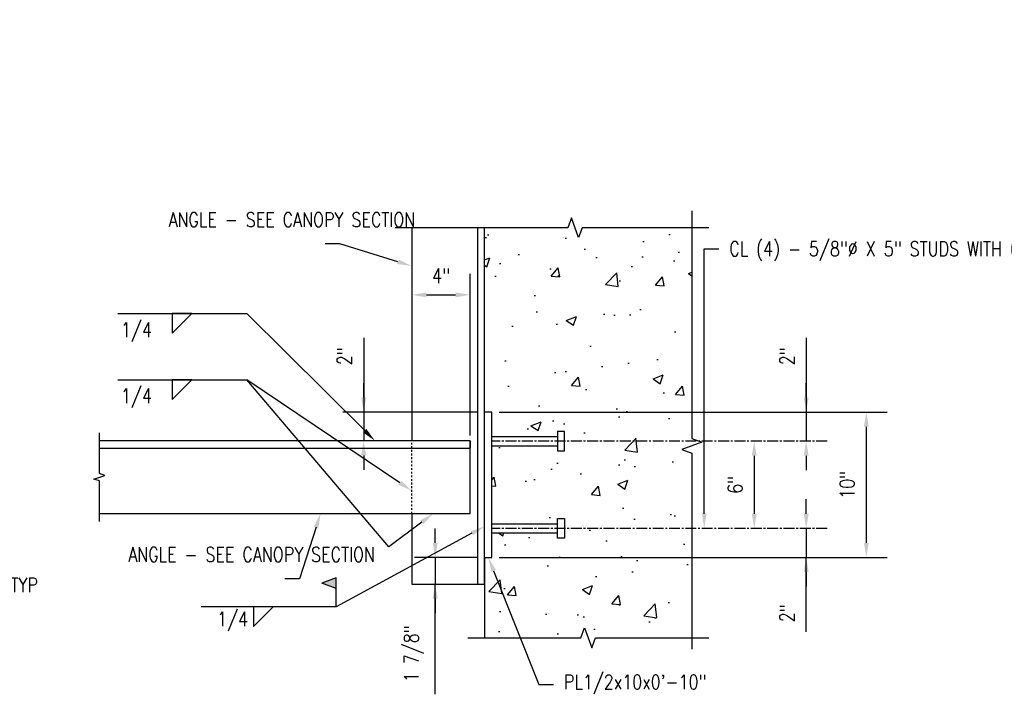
# Model space of a CAD drawing. Header units: inches. Extents: x -28 to 1146, y -114 to 309.
# Tile 6 of 15: x 120 to 188, y 41 to 88. Entities that reach past the tile are written whole.
import ezdxf
from ezdxf import colors
from ezdxf.entities.mleader import LeaderData, LeaderLine
from ezdxf.math import Vec2, Vec3

# ---------------------------------------------------------------- set-up
doc = ezdxf.new("R2010")
doc.units = ezdxf.units.IN
doc.header["$MEASUREMENT"] = 0
doc.linetypes.add('CENTER2', pattern=[1.125, 0.75, -0.125, 0.125, -0.125])
doc.linetypes.add('Dash', pattern=[0.25, 0.125, -0.125])
doc.layers.add('A-WALL-PATT', color=8, linetype='Continuous', lineweight=18)
for name, color, linetype in [('S-ANNO-DIMS', 1, 'Continuous'), ('S-ANNO-NOTE', 2, 'Continuous'), ('S-ANNO-SYMB', 2, 'Continuous'), ('S-DETL-CNTR', 1, 'CENTER2'), ('S-DETL-GENF', 92, 'Continuous'), ('S-DETL-HDLN', 1, 'Dash'), ('S-DETL-MEDM', 3, 'Continuous'), ('S-DETL-THIN', 1, 'Continuous')]:
    doc.layers.add(name, color=color, linetype=linetype)
doc.styles.add('Annotative', font='romans.shx', dxfattribs={"width": 0.8, "height": 0.125})
doc.dimstyles.new('Annotative', dxfattribs={"dimscale": 0, "dimtxt": 0.125, "dimasz": 0.125, "dimexe": 0.179688, "dimexo": 0.0625, "dimgap": 0.09, "dimtad": 1, "dimdec": 3, "dimzin": 3, "dimdsep": 46, "dimlunit": 4, "dimtxsty": 'Annotative', "dimcen": 0.09, "dimclrt": 2, "dimazin": 2, "dimtfac": 1, "dimtdec": 3, "dimtmove": 1, "dimatfit": 3, "dimfxl": 1, "dimtfill": 1, "dimfrac": 2, "dimtolj": 1, "dimtzin": 0, "dimarcsym": 0})

# ---------------------------------------------------------------- blocks, each defined once
blk = doc.blocks.new('051200_SteelFraming-AISC-Angle-Shapes-Side - L5X5X1_2-1890959-CANOPY CONN 2')
at = {"layer": 'S-DETL-GENF', "lineweight": -3}
for p, q in [((26.25, 0), (0.75, 0)), ((26.25, -5), (26.25, 0)), ((26.25, 0), (26.25, -0.5)), ((0.75, -0.5), (26.25, -0.5)), ((0.75, -5), (26.25, -5))]:
    blk.add_line(p, q, dxfattribs=at)
blk = doc.blocks.new('HDR-Ai_Breakline-Single - 03 - 3_ _ 1_-0_-1891459-CANOPY CONN 2')
at = {"lineweight": -3}
for p, q in [((-0.25, -3.5), (-0.125, -3.125)), ((-0.125, -3.125), (0.125, -3.875)), ((-3.057, -3.5), (-0.25, -3.5)), ((0.125, -3.875), (0.25, -3.5)), ((0.25, -3.5), (3.057, -3.5))]:
    blk.add_line(p, q, dxfattribs=at)
blk = doc.blocks.new('*D68')
at = {"layer": 'Defpoints', "color": 0, "transparency": 16777216}
for p in [(152.772, 60.576), (167.899, 58.576), (174.393, 58.576)]:
    blk.add_point(p, dxfattribs=at)
at = {"layer": 'S-ANNO-DIMS', "color": 0, "lineweight": -2, "transparency": 16777216}
for p, q in [((174.393, 65.693), (174.393, 60.576)), ((174.393, 61.576), (174.393, 62.576)), ((174.393, 60.576), (174.393, 58.576)), ((174.393, 60.576), (174.393, 58.576)), ((174.393, 57.576), (174.393, 56.576))]:
    blk.add_line(p, q, dxfattribs=at)
at = {"layer": 'S-ANNO-DIMS', "color": 0, "transparency": 16777216}
for points in [[(174.226, 61.576), (174.56, 61.576), (174.393, 60.576)], [(174.226, 57.576), (174.56, 57.576), (174.393, 58.576)]]:
    blk.add_solid(points, dxfattribs=at)
at = {"layer": 'S-ANNO-DIMS', "color": 2, "lineweight": -3, "transparency": 16777216, "insert": (173.078, 64.42), "char_height": 1, "width": 1.55327, "attachment_point": 5, "rotation": 90, "style": 'Annotative'}
blk.add_mtext('\\A1;2"', dxfattribs=at)
blk = doc.blocks.new('*D80')
at = {"layer": 'Defpoints', "color": 0, "transparency": 16777216}
for p in [(167.899, 58.576), (167.756, 52.576), (170.817, 52.576)]:
    blk.add_point(p, dxfattribs=at)
at = {"layer": 'S-ANNO-DIMS', "color": 0, "lineweight": -2, "transparency": 16777216}
blk.add_line((170.817, 57.576), (170.817, 53.576), dxfattribs=at)
at = {"layer": 'S-ANNO-DIMS', "color": 0, "transparency": 16777216}
for points in [[(170.65, 57.576), (170.984, 57.576), (170.817, 58.576)], [(170.65, 53.576), (170.984, 53.576), (170.817, 52.576)]]:
    blk.add_solid(points, dxfattribs=at)
at = {"layer": 'S-ANNO-DIMS', "color": 2, "lineweight": -3, "transparency": 16777216, "insert": (169.502, 55.576), "char_height": 1, "width": 1.55327, "attachment_point": 5, "rotation": 90, "style": 'Annotative'}
blk.add_mtext('\\A1;6"', dxfattribs=at)
blk = doc.blocks.new('*D81')
at = {"layer": 'Defpoints', "color": 0, "transparency": 16777216}
for p in [(167.756, 52.576), (152.772, 50.576), (174.393, 50.576)]:
    blk.add_point(p, dxfattribs=at)
at = {"layer": 'S-ANNO-DIMS', "color": 0, "lineweight": -2, "transparency": 16777216}
for p, q in [((174.393, 53.576), (174.393, 54.576)), ((174.393, 52.576), (174.393, 50.576)), ((174.393, 52.576), (174.393, 50.576)), ((174.393, 45.46), (174.393, 50.576)), ((174.393, 49.576), (174.393, 48.576))]:
    blk.add_line(p, q, dxfattribs=at)
at = {"layer": 'S-ANNO-DIMS', "color": 0, "transparency": 16777216}
for points in [[(174.226, 53.576), (174.56, 53.576), (174.393, 52.576)], [(174.226, 49.576), (174.56, 49.576), (174.393, 50.576)]]:
    blk.add_solid(points, dxfattribs=at)
at = {"layer": 'S-ANNO-DIMS', "color": 2, "lineweight": -3, "transparency": 16777216, "insert": (173.078, 46.733), "char_height": 1, "width": 1.55327, "attachment_point": 5, "rotation": 90, "style": 'Annotative'}
blk.add_mtext('\\A1;2"', dxfattribs=at)
blk = doc.blocks.new('*D82')
at = {"layer": 'Defpoints', "color": 0, "transparency": 16777216}
for p in [(152.772, 60.576), (152.772, 50.576), (178.53, 50.576)]:
    blk.add_point(p, dxfattribs=at)
at = {"layer": 'S-ANNO-DIMS', "color": 0, "lineweight": -2, "transparency": 16777216}
for p, q in [((153.272, 60.576), (179.967, 60.576)), ((178.53, 59.576), (178.53, 51.576)), ((153.272, 50.576), (179.967, 50.576))]:
    blk.add_line(p, q, dxfattribs=at)
at = {"layer": 'S-ANNO-DIMS', "color": 0, "transparency": 16777216}
for points in [[(178.363, 59.576), (178.697, 59.576), (178.53, 60.576)], [(178.363, 51.576), (178.697, 51.576), (178.53, 50.576)]]:
    blk.add_solid(points, dxfattribs=at)
at = {"layer": 'S-ANNO-DIMS', "color": 2, "lineweight": -3, "transparency": 16777216, "insert": (177.215, 55.576), "char_height": 1, "width": 2.45771, "attachment_point": 5, "rotation": 90, "style": 'Annotative'}
blk.add_mtext('\\A1;10"', dxfattribs=at)
blk = doc.blocks.new('HDR-Si_Weld-Symbol - Bottom-1969923-CANOPY CONN 2')
at = {"layer": 'S-ANNO-NOTE', "lineweight": -3}
for p, q in [((-0.4375, 0), (0.6709, 0)), ((0.0313, -0.1691), (0.2004, 0)), ((0.0313, 0), (0.0313, -0.1691)), ((0.2004, 0), (0.0313, 0))]:
    blk.add_line(p, q, dxfattribs=at)
blk = doc.blocks.new('*D83')
at = {"layer": 'Defpoints', "color": 0, "transparency": 16777216}
for p in [(151.272, 68.649), (147.272, 65.599), (151.272, 58.475)]:
    blk.add_point(p, dxfattribs=at)
at = {"layer": 'S-ANNO-DIMS', "color": 0, "lineweight": -2, "transparency": 16777216}
for p, q in [((151.272, 58.975), (151.272, 70.086)), ((148.272, 68.649), (150.272, 68.649))]:
    blk.add_line(p, q, dxfattribs=at)
at = {"layer": 'S-ANNO-DIMS', "color": 0, "transparency": 16777216}
for points in [[(148.272, 68.815), (148.272, 68.482), (147.272, 68.649)], [(150.272, 68.815), (150.272, 68.482), (151.272, 68.649)]]:
    blk.add_solid(points, dxfattribs=at)
at = {"layer": 'S-ANNO-DIMS', "color": 2, "lineweight": -3, "transparency": 16777216, "insert": (149.272, 69.964), "char_height": 1, "width": 1.55327, "attachment_point": 5, "style": 'Annotative'}
blk.add_mtext('\\A1;4"', dxfattribs=at)
blk = doc.blocks.new('*D56')
at = {"layer": 'Defpoints', "color": 0, "transparency": 16777216}
for p in [(152.272, 60.576), (143.952, 58.598), (151.272, 58.598)]:
    blk.add_point(p, dxfattribs=at)
at = {"layer": 'S-ANNO-DIMS', "color": 0, "lineweight": -2, "transparency": 16777216}
for p, q in [((143.952, 65.693), (143.952, 60.576)), ((143.952, 61.576), (143.952, 62.576)), ((151.772, 60.576), (142.514, 60.576)), ((143.952, 60.576), (143.952, 58.598)), ((143.952, 60.576), (143.952, 58.598)), ((143.952, 57.598), (143.952, 56.598))]:
    blk.add_line(p, q, dxfattribs=at)
at = {"layer": 'S-ANNO-DIMS', "color": 0, "transparency": 16777216}
for points in [[(143.785, 61.576), (144.118, 61.576), (143.952, 60.576)], [(143.785, 57.598), (144.118, 57.598), (143.952, 58.598)]]:
    blk.add_solid(points, dxfattribs=at)
at = {"layer": 'S-ANNO-DIMS', "color": 2, "transparency": 16777216, "insert": (142.636, 64.42), "char_height": 1, "attachment_point": 5, "rotation": 90, "style": 'Annotative', "bg_fill": 3, "box_fill_scale": 1.25, "bg_fill_color": 256, "bg_fill_true_color": 13158600, "bg_fill_transparency": 0}
blk.add_mtext('\\A1;2"', dxfattribs=at)
blk = doc.blocks.new('*D57')
at = {"layer": 'Defpoints', "color": 0, "transparency": 16777216}
for p in [(152.272, 50.576), (148.873, 48.744), (152.272, 48.744)]:
    blk.add_point(p, dxfattribs=at)
at = {"layer": 'S-ANNO-DIMS', "color": 0, "lineweight": -2, "transparency": 16777216}
for p, q in [((148.873, 51.576), (148.873, 52.576)), ((151.772, 50.576), (147.436, 50.576)), ((148.873, 50.576), (148.873, 48.744)), ((148.873, 50.576), (148.873, 48.744)), ((148.873, 41.152), (148.873, 48.744)), ((148.873, 47.744), (148.873, 46.744))]:
    blk.add_line(p, q, dxfattribs=at)
at = {"layer": 'S-ANNO-DIMS', "color": 0, "transparency": 16777216}
for points in [[(148.707, 51.576), (149.04, 51.576), (148.873, 50.576)], [(148.707, 47.744), (149.04, 47.744), (148.873, 48.744)]]:
    blk.add_solid(points, dxfattribs=at)
at = {"layer": 'S-ANNO-DIMS', "color": 2, "transparency": 16777216, "insert": (147.391, 43.948), "char_height": 1, "attachment_point": 5, "rotation": 90, "style": 'Annotative', "bg_fill": 3, "box_fill_scale": 1.25, "bg_fill_color": 256, "bg_fill_true_color": 13158600, "bg_fill_transparency": 0}
blk.add_mtext('\\A1;1 7/8"', dxfattribs=at)

msp = doc.modelspace()

# ---------------------------------------------------------------- hatches: boundary and pattern name
at = {"layer": 'A-WALL-PATT', "lineweight": -3}
h = msp.add_hatch(dxfattribs=at)
h.set_pattern_fill('AR-CONC', color=8, style=0)
h.set_pattern_definition([(50, (63.131, 4.1305), (7.1726, -0.62752), [0.75, -8.25]), (355, (63.131, 4.1305), (-1.3875, 7.5219), [0.6, -6.6]), (100.4514, (63.7285, 4.078), (5.7851, 6.8944), [0.6374, -7.01142]), (46.184, (63.131, 6.1305), (10.6724, -1.6552), [1.125, -12.375]), (96.636, (64.02, 5.993), (9.3466, 9.7412), [0.9561, -10.5171]), (351.184, (63.131, 6.13), (9.3466, 9.7412), [0.9, -9.9]), (21, (64.131, 5.6305), (5.96907, -4.0262), [0.75, -8.25]), (326, (64.131, 5.6305), (2.43315, 7.2515), [0.6, -6.6]), (71.4514, (64.628, 5.295), (8.40222, 3.2253), [0.6374, -7.01142]), (37.5, (63.1308, 4.1305), (0.1216, 3.32894), [0, -6.52, 0, -6.7, 0, -6.625]), (7.5, (63.131, 4.1305), (2.6307, 3.94412), [0, -3.82, 0, -6.37, 0, -2.525]), (327.5, (60.9008, 4.1305), (5.338224, -0.22555), [0, -2.5, 0, -7.8, 0, -10.35]), (317.5, (59.901, 4.1305), (5.83186, 1.00105), [0, -3.25, 0, -5.18, 0, -7.35])])
h.paths.add_polyline_path([(158.0384, 44.3602), (158.2884, 45.047), (166.5278, 45.047), (166.5278, 57.7555), (165.841, 58.0055), (167.2147, 58.5055), (166.5278, 58.7555), (166.5278, 73.2737), (158.9899, 73.2737), (158.7399, 72.5869), (158.2399, 73.9606), (157.9899, 73.2737), (152.2721, 73.2737), (152.2721, 60.5764), (152.7721, 60.5764), (152.7721, 58.8914), (157.2839, 58.8914), (157.2839, 59.2457), (157.7563, 59.2457), (157.7563, 57.9071), (157.2839, 57.9071), (157.2839, 58.2614), (152.7721, 58.2614), (152.7721, 52.8914), (157.2839, 52.8914), (157.2839, 53.2457), (157.7563, 53.2457), (157.7563, 51.9071), (157.2839, 51.9071), (157.2839, 52.2614), (152.7721, 52.2614), (152.7721, 50.5764), (152.2721, 50.5764), (152.2721, 45.047), (157.2884, 45.047), (157.5384, 45.7339)])
at = {"layer": 'S-ANNO-NOTE', "lineweight": -3}
msp.add_hatch(color=256, dxfattribs=at).paths.add_polyline_path([(141.0614, 48.8068), (142.0614, 49.1818), (142.0614, 48.4318)])

# ---------------------------------------------------------------- linework, layer by layer
for p, q in [((145.6915, 51.299), (135.9007, 62.8026)), ((142.0614, 49.1818), (141.0614, 48.8068)), ((142.0614, 48.4318), (141.0614, 48.8068)), ((142.0614, 47.1747), (142.0614, 49.1818)), ((141.6412, 47.1747), (132.7739, 47.1747)), ((136.3628, 45.8217), (137.7157, 47.1747)), ((136.3628, 47.1747), (136.3628, 45.8217))]:
    msp.add_line(p, q, dxfattribs=at)
at = {"layer": 'S-DETL-CNTR', "linetype": 'CENTER2', "lineweight": -3}
for p, q in [((175.833, 58.5764), (152.7721, 58.5764)), ((175.833, 52.5764), (152.7721, 52.5764))]:
    msp.add_line(p, q, dxfattribs=at)
at = {"layer": 'S-DETL-GENF', "lineweight": -3}
for p, q in [((152.2721, 73.2737), (147.2721, 73.2737)), ((147.2721, 73.2737), (147.2721, 58.598)), ((151.7721, 73.2737), (151.7721, 48.7444)), ((152.2721, 48.7444), (152.2721, 73.2737)), ((147.2721, 53.598), (147.2721, 48.7444)), ((147.2721, 48.7444), (152.2721, 48.7444))]:
    msp.add_line(p, q, dxfattribs=at)
at = {"layer": 'S-DETL-HDLN', "lineweight": -3}
msp.add_line((147.2721, 53.598), (147.2721, 58.598), dxfattribs=at)
at = {"layer": 'S-DETL-MEDM', "lineweight": -3}
for p, q in [((152.7721, 60.5764), (152.2721, 60.5764)), ((152.7721, 50.5764), (152.7721, 60.5764)), ((157.7563, 59.2457), (157.2839, 59.2457)), ((157.2839, 59.2457), (157.2839, 57.9071)), ((157.7563, 57.9071), (157.7563, 59.2457)), ((152.7721, 58.8914), (157.2839, 58.8914)), ((152.7721, 58.2614), (157.2839, 58.2614)), ((157.2839, 57.9071), (157.7563, 57.9071)), ((152.7721, 52.8914), (157.2839, 52.8914)), ((157.2839, 51.9071), (157.2839, 53.2457)), ((157.2839, 53.2457), (157.7563, 53.2457)), ((157.7563, 53.2457), (157.7563, 51.9071)), ((152.7721, 52.2614), (157.2839, 52.2614)), ((152.2721, 50.5764), (152.2721, 51.5764)), ((157.7563, 51.9071), (157.2839, 51.9071)), ((152.2721, 50.5764), (152.7721, 50.5764))]:
    msp.add_line(p, q, dxfattribs=at)
for points in [[(167.685, 73.2737), (158.9899, 73.2737), (158.7399, 72.5869), (158.2399, 73.9606), (157.9899, 73.2737), (146.1149, 73.2737)], [(166.5278, 74.4309), (166.5278, 58.7555), (167.2147, 58.5055), (165.841, 58.0055), (166.5278, 57.7555), (166.5278, 44.2521)], [(151.1149, 45.047), (158.9, 45.047), (159.15, 45.7339), (159.65, 44.3602), (159.9, 45.047), (167.685, 45.047)]]:
    msp.add_lwpolyline(points, dxfattribs=at)
at = {"layer": 'S-DETL-THIN', "lineweight": -3}
msp.add_line((152.2721, 50.5764), (152.2721, 45.047), dxfattribs=at)

# ---------------------------------------------------------------- block references
at = {"layer": 'S-ANNO-NOTE', "lineweight": -3, "xscale": 8, "yscale": 8, "zscale": 8}
for p in [(130.5334, 67.3552), (130.5334, 62.8026)]:
    msp.add_blockref('HDR-Si_Weld-Symbol - Bottom-1969923-CANOPY CONN 2', p, dxfattribs=at)
at = {"layer": 'S-DETL-GENF', "lineweight": -3}
msp.add_blockref('051200_SteelFraming-AISC-Angle-Shapes-Side - L5X5X1_2-1890959-CANOPY CONN 2', (125.0221, 58.598), dxfattribs=at)
at = {"layer": 'S-DETL-MEDM', "lineweight": -3, "rotation": 89.9999999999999}
msp.add_blockref('HDR-Ai_Breakline-Single - 03 - 3_ _ 1_-0_-1891459-CANOPY CONN 2', (122.2721, 56.098), dxfattribs=at)

# ---------------------------------------------------------------- texts
at = {"layer": 'S-ANNO-NOTE', "lineweight": -3, "char_height": 1, "line_spacing_factor": 0.981704, "style": 'Annotative'}
for s, insert, width, attachment_point in [('\\pxqc,t3.2,6.4,9.6,12.8,16,19.2,22.4,25.6,28.8,32,35.2,38.4,41.6,44.8,48,51.2,54.4,57.6,60.8,64,67.2,70.4,73.6,76.8,80,83.2,86.4,89.6,92.8,96,99.2,102.4;{1/4}', (128.3148, 66.7481), 2.499528, 2), ('\\pxqc,t3.2,6.4,9.6,12.8,16,19.2,22.4,25.6,28.8,32,35.2,38.4,41.6,44.8,48,51.2,54.4,57.6,60.8,64,67.2,70.4,73.6,76.8,80,83.2,86.4,89.6,92.8,96,99.2,102.4;{1/4}', (128.3148, 62.1956), 2.499528, 2), ('\\pxt3.2,6.4,9.6,12.8,16,19.2,22.4,25.6,28.8,32,35.2,38.4,41.6,44.8,48,51.2,54.4,57.6,60.8,64,67.2,70.4,73.6,76.8,80,83.2,86.4,89.6,92.8,96,99.2,102.4;3 SIDES, TYP\\PEA END', (114.5095, 47.8634), 9.728464, 4), ('\\pxqc,t3.2,6.4,9.6,12.8,16,19.2,22.4,25.6,28.8,32,35.2,38.4,41.6,44.8,48,51.2,54.4,57.6,60.8,64,67.2,70.4,73.6,76.8,80,83.2,86.4,89.6,92.8,96,99.2,102.4;{1/4}', (134.9306, 46.8323), 2.499528, 2)]:
    msp.add_mtext(s, dxfattribs=dict(at, insert=insert, width=width, attachment_point=attachment_point))

# ---------------------------------------------------------------- dimensions: what is measured, and where the dimension line sits
at = {"layer": 'S-ANNO-DIMS', "lineweight": -3}
dim = msp.add_linear_dim(base=(151.2721, 68.6487), p1=(147.2721, 65.5987), p2=(151.2721, 58.4747), dimstyle='Annotative', override={"dimpost": '\\X', "dimse1": 1, "dimtfill": 0}, dxfattribs=at)
dim.commit()
dim.dimension.update_dxf_attribs({"geometry": '*D83', "text_midpoint": (149.2721, 68.6487), "dimtype": 160})
for base, p1, p2, picture, middle in [((174.393, 58.5764), (152.7721, 60.5764), (167.8987, 58.5764), '*D68', (174.393, 64.4202)), ((174.393, 50.5764), (167.7563, 52.5764), (152.7721, 50.5764), '*D81', (174.393, 46.7326))]:
    dim = msp.add_linear_dim(base=base, p1=p1, p2=p2, angle=90, dimstyle='Annotative', override={"dimpost": '\\X', "dimse1": 1, "dimse2": 1, "dimtfill": 0}, dxfattribs=at)
    dim.commit()
    dim.dimension.update_dxf_attribs({"geometry": picture, "text_midpoint": middle, "dimtype": 160})
for base, p1, p2, override, picture, middle in [((178.5299, 50.5764), (152.7721, 60.5764), (152.7721, 50.5764), {"dimpost": '\\X', "dimtfill": 0}, '*D82', (177.2147, 55.5764)), ((170.8169, 52.5764), (167.8987, 58.5764), (167.7563, 52.5764), {"dimpost": '\\X', "dimse1": 1, "dimse2": 1, "dimtfill": 0}, '*D80', (169.5016, 55.5764))]:
    dim = msp.add_linear_dim(base=base, p1=p1, p2=p2, angle=90, dimstyle='Annotative', override=override, dxfattribs=at)
    dim.commit()
    dim.dimension.update_dxf_attribs({"geometry": picture, "text_midpoint": middle})

# ---------------------------------------------------------------- leaders
at = {"layer": 'S-ANNO-NOTE', "lineweight": -3}
ml = msp.add_multileader_mtext('Standard', dxfattribs=at)
ml.set_content('\\A1;1/2"%%C BOLT @ EA. ANGLE W/ TAPERED WASHER.', color=256, style='Annotative')
ml.set_leader_properties(color=1, linetype='ByLayer', lineweight=-1)
ml.build(insert=Vec2(0, 0))
ml.multileader.update_dxf_attribs({"text_right_attachment_type": 3, "dogleg_length": 0.125, "arrow_head_size": 1, "scale": 8})
ctx = ml.context
ctx.base_point, ctx.scale, ctx.char_height, ctx.arrow_head_size, ctx.landing_gap_size, ctx.plane_origin = Vec3(60.1202, 87.008), 8, 1, 1, 0.72, Vec3(86.1833, 68.5545)
ctx.right_attachment = 3
notes = []
notes.append((ctx, [(1, (1, 1, 0), (73.4174, 83.2937), (-1, 0), 1, [(0, [(85.1534, 65.4594)], 0, [])])]))
ctx.mtext.insert, ctx.mtext.width, ctx.mtext.flow_direction = Vec3(60.8402, 87.508), 10.977719, 5
ml = msp.add_multileader_mtext('Standard', dxfattribs=at)
ml.set_content('CAULK FLASHING IN REGLET', color=256, style='Annotative')
ml.set_leader_properties(color=1, linetype='ByLayer', lineweight=-1)
ml.build(insert=Vec2(0, 0))
ml.multileader.update_dxf_attribs({"text_right_attachment_type": 3, "dogleg_length": 0.36, "arrow_head_size": 1, "scale": 8})
ctx = ml.context
ctx.base_point, ctx.scale, ctx.char_height, ctx.arrow_head_size, ctx.landing_gap_size, ctx.plane_origin = Vec3(86.8517, 85.6189), 8, 1, 1, 0.72, Vec3(87.0314, 76.8078)
ctx.right_attachment = 3
notes.append((ctx, [(0, (1, 1, 0), (83.0508, 85.6189), (1, 0), 3.8009, [(0, [(87.0314, 76.8078)], 0, [])])]))
ctx.mtext.insert, ctx.mtext.width, ctx.mtext.flow_direction = Vec3(87.5717, 86.1189), 10.174367, 5
ml = msp.add_multileader_mtext('Standard', dxfattribs=at)
ml.set_content('\\A1;NEOPRENE CLOSURE', color=256, style='Annotative')
ml.set_leader_properties(color=1, linetype='ByLayer', lineweight=-1)
ml.build(insert=Vec2(0, 0))
ml.multileader.update_dxf_attribs({"text_right_attachment_type": 3, "dogleg_length": 0.125, "arrow_head_size": 1, "scale": 8})
ctx = ml.context
ctx.base_point, ctx.scale, ctx.char_height, ctx.arrow_head_size, ctx.landing_gap_size, ctx.plane_origin = Vec3(60.1202, 79.2004), 8, 1, 1, 0.72, Vec3(85.5193, 65.2016)
ctx.right_attachment = 3
notes.append((ctx, [(1, (1, 1, 0), (74.8269, 79.2004), (-1, 0), 1, [(0, [(79.7623, 69.5033)], 0, [])])]))
ctx.mtext.insert, ctx.mtext.width, ctx.mtext.flow_direction = Vec3(60.8402, 79.7004), 18.350027, 5
ml = msp.add_multileader_mtext('Standard', dxfattribs=at)
ml.set_content('CL (4) - 5/8"%%C\\PX 5" STUDS WITH\\P6" GAGE.', color=256, style='Annotative')
ml.set_leader_properties(color=1, linetype='ByLayer', lineweight=-1)
ml.build(insert=Vec2(0, 0))
ml.multileader.update_dxf_attribs({"text_right_attachment_type": 3, "dogleg_length": 0.125, "arrow_head_size": 1, "scale": 8})
ctx = ml.context
ctx.base_point, ctx.scale, ctx.char_height, ctx.arrow_head_size, ctx.landing_gap_size, ctx.plane_origin = Vec3(103.4445, 76.0789), 8, 1, 1, 0.72, Vec3(130.7703, 45.1289)
ctx.right_attachment = 3
notes.append((ctx, [(0, (1, 1, 0), (102.4445, 76.0789), (1, 0), 1, [(1, [(102.4445, 56.9388), (102.4445, 64.9388)], 0, [])])]))
ctx.mtext.insert, ctx.mtext.width, ctx.mtext.flow_direction = Vec3(104.1645, 76.5789), 16.611036, 5
ml = msp.add_multileader_mtext('Standard', dxfattribs=at)
ml.set_content('\\A1;ANGLE - SEE CANOPY SECTION', color=256, style='Annotative')
ml.set_leader_properties(color=1, linetype='ByLayer', lineweight=-1)
ml.build(insert=Vec2(0, 0))
ml.multileader.update_dxf_attribs({"text_right_attachment_type": 3, "dogleg_length": 0.125, "arrow_head_size": 1, "scale": 8})
ctx = ml.context
ctx.base_point, ctx.scale, ctx.char_height, ctx.arrow_head_size, ctx.landing_gap_size, ctx.plane_origin = Vec3(129.8056, 73.8285), 8, 1, 1, 0.72, Vec3(138.9244, 58.4826)
ctx.right_attachment = 3
notes.append((ctx, [(1, (1, 1, 0), (142.3028, 72.1618), (-1, 0), 1, [(0, [(147.2619, 70.6355)], 0, [])])]))
ctx.mtext.insert, ctx.mtext.width, ctx.mtext.defined_height, ctx.mtext.flow_direction = Vec3(130.5256, 74.3285), 11.914385, 4.974, 5
ml = msp.add_multileader_mtext('Standard', dxfattribs=at)
ml.set_content('CL (4) - 5/8"%%C X 5" STUDS WITH 6" GAGE.', color=256, style='Annotative')
ml.set_leader_properties(color=1, linetype='ByLayer', lineweight=-1)
ml.build(insert=Vec2(0, 0))
ml.multileader.update_dxf_attribs({"text_right_attachment_type": 3, "dogleg_length": 0.125, "arrow_head_size": 1, "scale": 8})
ctx = ml.context
ctx.base_point, ctx.scale, ctx.char_height, ctx.arrow_head_size, ctx.landing_gap_size, ctx.plane_origin = Vec3(168.3796, 71.8201), 8, 1, 1, 0.72, Vec3(195.7055, 40.7664)
ctx.right_attachment = 3
notes.append((ctx, [(0, (1, 1, 0), (167.3796, 71.8201), (1, 0), 1, [(1, [(167.3796, 52.5764), (167.3796, 58.5764)], 0, [])])]))
ctx.mtext.insert, ctx.mtext.width, ctx.mtext.flow_direction = Vec3(169.0996, 72.3201), 13.818614, 5
ml = msp.add_multileader_mtext('Standard', dxfattribs=at)
ml.set_content('\\A1;PL1/2x10x0\'-10"', color=256, style='Annotative')
ml.set_leader_properties(color=1, linetype='ByLayer', lineweight=-1)
ml.build(insert=Vec2(0, 0))
ml.multileader.update_dxf_attribs({"text_right_attachment_type": 3, "dogleg_length": 0.125, "arrow_head_size": 1, "scale": 8})
ctx = ml.context
ctx.base_point, ctx.scale, ctx.char_height, ctx.arrow_head_size, ctx.landing_gap_size, ctx.plane_origin = Vec3(89.659, 48.1852), 8, 1, 1, 0.72, Vec3(113.8268, 24.7991)
ctx.right_attachment = 3
notes.append((ctx, [(0, (1, 1, 0), (88.659, 48.1852), (1, 0), 1, [(0, [(87.2102, 54.9388)], 0, [])])]))
ctx.mtext.insert, ctx.mtext.width, ctx.mtext.flow_direction = Vec3(90.379, 48.8518), 18.350027, 5
ml = msp.add_multileader_mtext('Standard', dxfattribs=at)
ml.set_content('\\A1;ANGLE - SEE CANOPY SECTION', color=256, style='Annotative')
ml.set_leader_properties(color=1, linetype='ByLayer', lineweight=-1)
ml.build(insert=Vec2(0, 0))
ml.multileader.update_dxf_attribs({"text_right_attachment_type": 3, "dogleg_length": 0.125, "arrow_head_size": 1, "scale": 8})
ctx = ml.context
ctx.base_point, ctx.scale, ctx.char_height, ctx.arrow_head_size, ctx.landing_gap_size, ctx.plane_origin = Vec3(57.2877, 52.1555), 8, 1, 1, 0.72, Vec3(71.7531, 31.8045)
ctx.right_attachment = 3
notes.append((ctx, [(1, (1, 1, 0), (69.7849, 50.4888), (-1, 0), 1, [(0, [(81.9602, 53.9482)], 0, [])])]))
ctx.mtext.insert, ctx.mtext.width, ctx.mtext.flow_direction = Vec3(58.0077, 52.6555), 11.914385, 5
ml = msp.add_multileader_mtext('Standard', dxfattribs=at)
ml.set_content('\\A1;ANGLE - SEE CANOPY SECTION', color=256, style='Annotative')
ml.set_leader_properties(color=1, linetype='ByLayer', lineweight=-1)
ml.build(insert=Vec2(0, 0))
ml.multileader.update_dxf_attribs({"text_right_attachment_type": 3, "dogleg_length": 0.125, "arrow_head_size": 1, "scale": 8})
ctx = ml.context
ctx.base_point, ctx.scale, ctx.char_height, ctx.arrow_head_size, ctx.landing_gap_size, ctx.plane_origin = Vec3(127.0345, 50.7791), 8, 1, 1, 0.72, Vec3(136.9769, 26.0581)
ctx.right_attachment = 3
notes.append((ctx, [(1, (1, 1, 0), (139.5316, 49.1124), (-1, 0), 1, [(1, [(140.9843, 53.598)], 0, [])])]))
ctx.mtext.insert, ctx.mtext.width, ctx.mtext.flow_direction = Vec3(127.7545, 51.2791), 11.914385, 5
ml = msp.add_multileader_mtext('Standard', dxfattribs=at)
ml.set_content('\\A1;PL1/2x10x0\'-10"', color=256, style='Annotative')
ml.set_leader_properties(color=1, linetype='ByLayer', lineweight=-1)
ml.build(insert=Vec2(0, 0))
ml.multileader.update_dxf_attribs({"text_right_attachment_type": 3, "dogleg_length": 0.125, "arrow_head_size": 1, "scale": 8})
ctx = ml.context
ctx.base_point, ctx.scale, ctx.char_height, ctx.arrow_head_size, ctx.landing_gap_size, ctx.plane_origin = Vec3(157.0091, 41.8365), 8, 1, 1, 0.72, Vec3(179.1387, 20.4367)
ctx.right_attachment = 3
notes.append((ctx, [(0, (1, 1, 0), (156.0091, 41.8365), (1, 0), 1, [(0, [(152.5221, 50.5764)], 0, [])])]))
ctx.mtext.insert, ctx.mtext.width, ctx.mtext.flow_direction = Vec3(157.7291, 42.5032), 18.350027, 5
at = {"layer": 'S-ANNO-SYMB', "lineweight": -3}
ml = msp.add_multileader_mtext('Standard', dxfattribs=at)
ml.set_content('', color=256, style='Annotative')
ml.set_leader_properties(color=256, linetype='ByLayer', lineweight=-1)
ml.build(insert=Vec2(0, 0))
ml.multileader.update_dxf_attribs({"has_dogleg": 0, "text_right_attachment_type": 3, "dogleg_length": 0.36, "arrow_head_size": 1, "scale": 8})
ctx = ml.context
ctx.base_point, ctx.scale, ctx.char_height, ctx.arrow_head_size, ctx.landing_gap_size, ctx.plane_origin = Vec3(134.4607, 67.3552), 8, 1, 1, 0.72, Vec3(147.2721, 58.598)
ctx.right_attachment, ctx.text_align_type = 3, 2
notes.append((ctx, [(0, (1, 1, 0), (136.3209, 67.3552), (-1, 0), 0.4202, [(0, [(144.729, 58.598)], 0, [])])]))
ctx.mtext.insert, ctx.mtext.alignment, ctx.mtext.flow_direction = Vec3(135.1807, 67.8552), 3, 5
ml = msp.add_multileader_mtext('Standard', dxfattribs=at)
ml.set_content('', color=256, style='Annotative')
ml.set_leader_properties(color=256, linetype='ByLayer', lineweight=-1)
ml.build(insert=Vec2(0, 0))
ml.multileader.update_dxf_attribs({"has_dogleg": 0, "text_right_attachment_type": 3, "dogleg_length": 0.36, "arrow_head_size": 1, "scale": 8})
ctx = ml.context
ctx.base_point, ctx.scale, ctx.char_height, ctx.arrow_head_size, ctx.landing_gap_size, ctx.plane_origin = Vec3(134.4607, 62.8026), 8, 1, 1, 0.72, Vec3(149.8152, 58.098)
ctx.right_attachment, ctx.text_align_type = 3, 2
notes.append((ctx, [(0, (1, 1, 0), (136.3209, 62.8026), (-1, 0), 0.4202, [(0, [(147.2721, 55.157)], 0, [])])]))
ctx.mtext.insert, ctx.mtext.alignment, ctx.mtext.flow_direction = Vec3(135.1807, 63.3026), 3, 5
ml = msp.add_multileader_mtext('Standard', dxfattribs=at)
ml.set_content('', color=256, style='Annotative')
ml.set_leader_properties(color=256, linetype='ByLayer', lineweight=-1)
ml.build(insert=Vec2(0, 0))
ml.multileader.update_dxf_attribs({"has_dogleg": 0, "text_right_attachment_type": 3, "dogleg_length": 0.36, "arrow_head_size": 1, "scale": 8})
ctx = ml.context
ctx.base_point, ctx.scale, ctx.char_height, ctx.arrow_head_size, ctx.landing_gap_size, ctx.plane_origin = Vec3(144.2515, 51.299), 8, 1, 1, 0.72, Vec3(151.2812, 56.4232)
ctx.right_attachment, ctx.text_align_type = 3, 2
notes.append((ctx, [(0, (1, 1, 0), (146.1117, 51.299), (-1, 0), 0.4202, [(0, [(148.7381, 53.598)], 0, [])])]))
ctx.mtext.insert, ctx.mtext.alignment, ctx.mtext.flow_direction = Vec3(144.9715, 51.799), 3, 5
ml = msp.add_multileader_mtext('Standard', dxfattribs=at)
ml.set_content('', color=256, style='Annotative')
ml.set_leader_properties(color=256, linetype='ByLayer', lineweight=-1)
ml.build(insert=Vec2(0, 0))
ml.multileader.update_dxf_attribs({"text_right_attachment_type": 3, "dogleg_length": 0.36, "arrow_head_size": 1, "scale": 8})
ctx = ml.context
ctx.base_point, ctx.scale, ctx.char_height, ctx.arrow_head_size, ctx.landing_gap_size, ctx.plane_origin = Vec3(140.2012, 47.1747), 8, 1, 1, 0.72, Vec3(152.274, 50.4832)
ctx.right_attachment, ctx.text_align_type = 3, 2
notes.append((ctx, [(0, (1, 1, 0), (142.0614, 47.1747), (-1, 0), 0.4202, [(0, [(152.2721, 52.7156)], 0, [])])]))
ctx.mtext.insert, ctx.mtext.alignment, ctx.mtext.flow_direction = Vec3(140.9212, 47.6747), 3, 5
for ctx, leaders in notes:
    for number, flags, end, landing, length, lines in leaders:
        leader = LeaderData()
        leader.index, (leader.has_last_leader_line, leader.has_dogleg_vector, leader.attachment_direction) = number, flags
        leader.last_leader_point, leader.dogleg_vector, leader.dogleg_length = Vec3(end), Vec3(landing), length
        for number, points, colour, breaks in lines:
            line = LeaderLine()
            line.index, line.vertices, line.color, line.breaks = number, Vec3.list(points), colors.encode_raw_color(colour), breaks
            leader.lines.append(line)
        ctx.leaders.append(leader)

# ---------------------------------------------------------------- next in the draw order: dimensions: what is measured, and where the dimension line sits
at = {"layer": 'S-ANNO-DIMS'}
for base, p1, p2, picture, middle in [((143.9515, 58.598), (152.2721, 60.5764), (151.2721, 58.598), '*D56', (143.9515, 64.4202)), ((148.8734, 48.7444), (152.2721, 50.5764), (152.2721, 48.7444), '*D57', (148.8734, 43.9482))]:
    dim = msp.add_linear_dim(base=base, p1=p1, p2=p2, angle=90, dimstyle='Annotative', override={"dimpost": '\\X', "dimse2": 1}, dxfattribs=at)
    dim.commit()
    dim.dimension.update_dxf_attribs({"geometry": picture, "text_midpoint": middle, "dimtype": 160})

# ---------------------------------------------------------------- next in the draw order: leaders
at = {"layer": 'S-ANNO-NOTE', "lineweight": -3}
ml = msp.add_multileader_mtext('Standard', dxfattribs=at)
ml.set_content('\\A1;ANGLE - SEE CANOPY SECTION', color=256, style='Annotative')
ml.set_leader_properties(color=1, linetype='ByLayer', lineweight=-1)
ml.build(insert=Vec2(0, 0))
ml.multileader.update_dxf_attribs({"text_right_attachment_type": 3, "dogleg_length": 0.125, "arrow_head_size": 1, "scale": 8})
ctx = ml.context
ctx.base_point, ctx.scale, ctx.char_height, ctx.arrow_head_size, ctx.landing_gap_size, ctx.plane_origin = Vec3(51.8288, 63.2244), 8, 1, 1, 0.72, Vec3(63.4617, 41.6635)
ctx.right_attachment = 3
notes = []
notes.append((ctx, [(1, (1, 1, 0), (64.326, 61.5577), (-1, 0), 1, [(0, [(73.2621, 62.5307)], 0, [])])]))
ctx.mtext.insert, ctx.mtext.width, ctx.mtext.flow_direction = Vec3(52.5488, 63.7244), 11.914385, 5
ml = msp.add_multileader_mtext('Standard', dxfattribs=at)
ml.set_content('\\A1;VERT BRACING\\PPER SECTION', color=256, style='Annotative')
ml.set_leader_properties(color=1, linetype='ByLayer', lineweight=-1)
ml.build(insert=Vec2(0, 0))
ml.multileader.update_dxf_attribs({"text_right_attachment_type": 3, "dogleg_length": 0.125, "arrow_head_size": 1, "scale": 8})
ctx = ml.context
ctx.base_point, ctx.scale, ctx.char_height, ctx.arrow_head_size, ctx.landing_gap_size, ctx.plane_origin = Vec3(61.6306, 56.8147), 8, 1, 1, 0.72, Vec3(64.0282, 36.1806)
ctx.right_attachment = 3
notes.append((ctx, [(1, (1, 1, 0), (72.5658, 55.148), (-1, 0), 1, [(0, [(75.4884, 56.8592)], 0, [])])]))
ctx.mtext.insert, ctx.mtext.width, ctx.mtext.flow_direction = Vec3(62.3506, 57.3147), 11.914385, 5
ml = msp.add_multileader_mtext('Standard', dxfattribs=at)
ml.set_content('\\A1;ANGLE - SEE CANOPY SECTION', color=256, style='Annotative')
ml.set_leader_properties(color=1, linetype='ByLayer', lineweight=-1)
ml.build(insert=Vec2(0, 0))
ml.multileader.update_dxf_attribs({"text_right_attachment_type": 3, "dogleg_length": 0.125, "arrow_head_size": 1, "scale": 8})
ctx = ml.context
ctx.base_point, ctx.scale, ctx.char_height, ctx.arrow_head_size, ctx.landing_gap_size, ctx.plane_origin = Vec3(89.659, 45.4388), 8, 1, 1, 0.72, Vec3(99.4606, 26.0065)
ctx.right_attachment = 3
notes.append((ctx, [(0, (1, 1, 0), (88.659, 45.4388), (1, 0), 1, [(1, [(84.4602, 49.4095)], 0, [])])]))
ctx.mtext.insert, ctx.mtext.width, ctx.mtext.flow_direction = Vec3(90.379, 45.9388), 11.914385, 5
for ctx, leaders in notes:
    for number, flags, end, landing, length, lines in leaders:
        leader = LeaderData()
        leader.index, (leader.has_last_leader_line, leader.has_dogleg_vector, leader.attachment_direction) = number, flags
        leader.last_leader_point, leader.dogleg_vector, leader.dogleg_length = Vec3(end), Vec3(landing), length
        for number, points, colour, breaks in lines:
            line = LeaderLine()
            line.index, line.vertices, line.color, line.breaks = number, Vec3.list(points), colors.encode_raw_color(colour), breaks
            leader.lines.append(line)
        ctx.leaders.append(leader)

doc.saveas('drawing.dxf')
